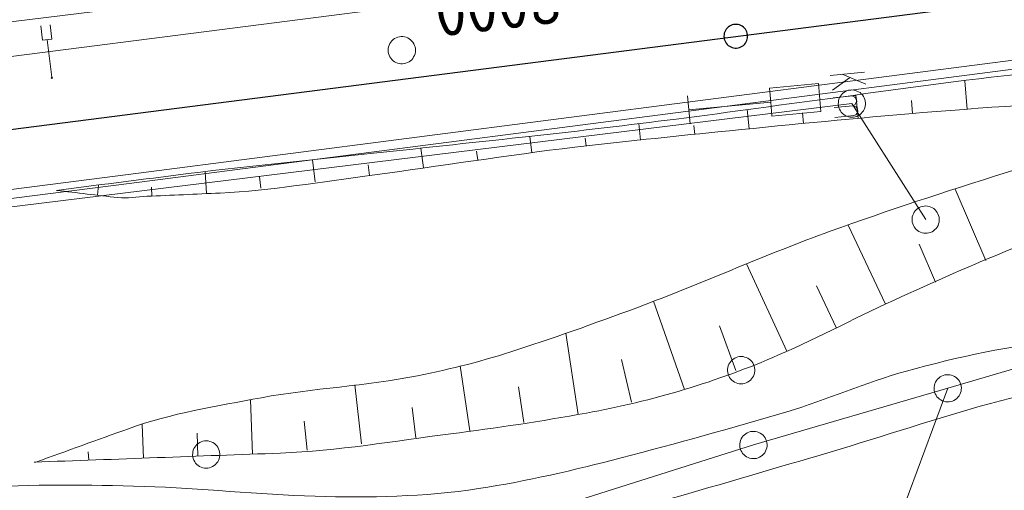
# Model space of a CAD drawing. Header units: metres. Extents: x 3425540 to 3446143, y 5432760 to 5444637.
# Tile 118 of 256: x 3436660 to 3436715, y 5439139 to 5439165. Entities that reach past the tile are written whole.
import ezdxf

# ---------------------------------------------------------------- set-up
doc = ezdxf.new("R2010")
doc.units = ezdxf.units.M
for name, color, linetype, lineweight in [('B_Bestand', 9, 'Continuous', 18), ('B_Böschung', 9, 'Continuous', 18), ('B_Flurgrenzen', 9, 'Continuous', 18), ('B_Gleisachse', 9, 'Continuous', 25), ('B_Kilometrierung', 9, 'Continuous', 25), ('Bestand Kabeltröge', 9, 'Continuous', 18), ('Bestand_Neu_Strecke 3443', 9, 'Continuous', 18)]:
    doc.layers.add(name, color=color, linetype=linetype, lineweight=lineweight)
doc.styles.get("Standard").update_dxf_attribs({"font": 'isocpeur.ttf'})

msp = doc.modelspace()

# ---------------------------------------------------------------- linework, layer by layer
at = {"layer": 'B_Bestand'}
for p, q in [((3436661.741, 5439163.97), (3436661.647, 5439164.751)), ((3436662.263, 5439164.032), (3436662.169, 5439164.814)), ((3436662.263, 5439164.032), (3436661.741, 5439163.97)), ((3436662.247, 5439161.953), (3436662.002, 5439164.001)), ((3436704.974, 5439162.042), (3436706.857, 5439162.217)), ((3436662.247, 5439161.953), (3436662.216, 5439161.911)), ((3436662.216, 5439161.911), (3436662.256, 5439161.879)), ((3436662.289, 5439161.92), (3436662.247, 5439161.953)), ((3436662.256, 5439161.879), (3436662.289, 5439161.92)), ((3436706.033, 5439161.908), (3436705.088, 5439161.238)), ((3436705.627, 5439162.103), (3436706.918, 5439161.564)), ((3436697.136, 5439160.922), (3436697.279, 5439159.385)), ((3436705.128, 5439160.816), (3436706.395, 5439160.934))]:
    msp.add_line(p, q, dxfattribs=at)
for points in [[(3436682.204, 5439163.51), (3436682.187, 5439163.603), (3436682.159, 5439163.689), (3436682.119, 5439163.779), (3436682.068, 5439163.857), (3436682.006, 5439163.927), (3436681.939, 5439163.996), (3436681.867, 5439164.053), (3436681.784, 5439164.097), (3436681.697, 5439164.134), (3436681.605, 5439164.153), (3436681.514, 5439164.166), (3436681.419, 5439164.166), (3436681.325, 5439164.155), (3436681.233, 5439164.133), (3436681.148, 5439164.099), (3436681.063, 5439164.059), (3436680.987, 5439164.002), (3436680.917, 5439163.94), (3436680.86, 5439163.868), (3436680.81, 5439163.785), (3436680.766, 5439163.703), (3436680.735, 5439163.616), (3436680.717, 5439163.518), (3436680.71, 5439163.428), (3436680.715, 5439163.334), (3436680.732, 5439163.241), (3436680.76, 5439163.155), (3436680.8, 5439163.064), (3436680.851, 5439162.987), (3436680.913, 5439162.917), (3436680.98, 5439162.848), (3436681.053, 5439162.791), (3436681.135, 5439162.747), (3436681.223, 5439162.71), (3436681.314, 5439162.691), (3436681.405, 5439162.678), (3436681.5, 5439162.677), (3436681.594, 5439162.689), (3436681.686, 5439162.711), (3436681.772, 5439162.745), (3436681.856, 5439162.785), (3436681.933, 5439162.842), (3436682.003, 5439162.903), (3436682.06, 5439162.976), (3436682.109, 5439163.059), (3436682.153, 5439163.141), (3436682.184, 5439163.228), (3436682.203, 5439163.326), (3436682.21, 5439163.416), (3436682.204, 5439163.51)], [(3436697.208, 5439160.154), (3436701.702, 5439160.573), (3436701.774, 5439159.805), (3436704.462, 5439160.056), (3436704.319, 5439161.593), (3436701.63, 5439161.342), (3436701.702, 5439160.573)], [(3436706.165, 5439160.913), (3436706.326, 5439160.85), (3436706.413, 5439160.742), (3436706.427, 5439160.589), (3436706.393, 5439160.547), (3436706.327, 5439160.424), (3436706.215, 5439160.375), (3436705.178, 5439160.278)], [(3436706.215, 5439160.375), (3436706.376, 5439160.313), (3436706.463, 5439160.205), (3436706.478, 5439160.051), (3436706.446, 5439159.97), (3436706.377, 5439159.886), (3436706.265, 5439159.837), (3436705.228, 5439159.74)]]:
    msp.add_lwpolyline(points, dxfattribs=at)
for points, knots in [([(3437090.633, 5439196.583), (3437086.334, 5439196.008), (3437082.034, 5439195.433), (3437077.735, 5439194.858), (3437074.603, 5439194.439), (3437071.473, 5439193.998), (3437068.343, 5439193.565), (3437064.521, 5439193.037), (3437060.707, 5439192.45), (3437056.884, 5439191.926), (3437053.304, 5439191.436), (3437049.71, 5439191.066), (3437046.114, 5439190.72), (3437041.98, 5439190.322), (3437037.84, 5439189.995), (3437033.706, 5439189.599), (3437030.365, 5439189.279), (3437027.026, 5439188.94), (3437023.689, 5439188.578), (3437020.264, 5439188.207), (3437016.839, 5439187.818), (3437013.436, 5439187.285), (3437009.442, 5439186.66), (3437005.452, 5439186.015), (3437001.459, 5439185.388), (3436995.6, 5439184.468), (3436989.741, 5439183.548), (3436983.882, 5439182.629), (3436978.195, 5439181.738), (3436972.509, 5439180.848), (3436966.822, 5439179.958), (3436961.642, 5439179.147), (3436956.448, 5439178.428), (3436951.278, 5439177.558), (3436943.944, 5439176.324), (3436936.629, 5439174.979), (3436929.307, 5439173.678), (3436922.04, 5439172.387), (3436914.775, 5439171.091), (3436907.508, 5439169.8), (3436905.195, 5439169.389), (3436902.877, 5439169.01), (3436900.563, 5439168.604), (3436896.924, 5439167.967), (3436893.344, 5439167.031), (3436889.707, 5439166.363), (3436886.221, 5439165.723), (3436882.717, 5439165.201), (3436879.195, 5439164.811), (3436876.757, 5439164.542), (3436874.306, 5439164.408), (3436871.871, 5439164.121), (3436867.792, 5439163.641), (3436863.712, 5439163.161), (3436859.636, 5439162.656), (3436855.701, 5439162.169), (3436851.767, 5439161.679), (3436847.832, 5439161.191), (3436842.016, 5439160.471), (3436836.195, 5439159.785), (3436830.381, 5439159.045), (3436824.164, 5439158.254), (3436817.976, 5439157.248), (3436811.77, 5439156.372), (3436806.2, 5439155.586), (3436800.632, 5439154.784), (3436795.055, 5439154.045), (3436788.323, 5439153.153), (3436781.578, 5439152.367), (3436774.837, 5439151.55), (3436769.21, 5439150.869), (3436763.586, 5439150.161), (3436757.948, 5439149.567), (3436753.281, 5439149.076), (3436748.601, 5439148.722), (3436743.929, 5439148.281), (3436740.424, 5439147.951), (3436736.921, 5439147.606), (3436733.418, 5439147.246), (3436729.696, 5439146.864), (3436726.002, 5439146.274), (3436722.303, 5439145.695), (3436719.244, 5439145.216), (3436716.178, 5439144.74), (3436713.199, 5439143.89), (3436710.25, 5439143.049), (3436707.347, 5439142.085), (3436704.411, 5439141.217), (3436701.456, 5439140.343), (3436698.5, 5439139.482), (3436695.536, 5439138.632), (3436693.237, 5439137.973), (3436690.924, 5439137.441), (3436688.557, 5439136.994), (3436685.544, 5439136.425), (3436682.51, 5439136.162), (3436679.47, 5439136.144), (3436677.001, 5439136.13), (3436674.526, 5439136.199), (3436672.06, 5439136.316), (3436669.531, 5439136.437), (3436667.006, 5439136.747), (3436664.478, 5439136.834), (3436662.556, 5439136.901), (3436660.628, 5439136.801), (3436658.705, 5439136.661), (3436655.99, 5439136.464), (3436653.28, 5439136.247), (3436650.606, 5439135.713), (3436648.261, 5439135.246), (3436645.947, 5439134.707), (3436643.627, 5439134.161), (3436639.434, 5439133.176), (3436635.292, 5439132.022), (3436631.083, 5439131.066), (3436628.415, 5439130.46), (3436625.699, 5439130.184), (3436622.984, 5439129.86), (3436620.781, 5439129.597), (3436618.552, 5439129.388), (3436616.349, 5439129.515), (3436613.221, 5439129.696), (3436610.1, 5439130.279), (3436607.044, 5439131.066), (3436604.011, 5439131.848), (3436601.027, 5439132.732), (3436597.997, 5439133.48), (3436596.257, 5439133.91), (3436594.515, 5439134.335), (3436592.775, 5439134.766), (3436590.476, 5439135.336), (3436588.18, 5439135.916), (3436585.882, 5439136.49), (3436583.941, 5439136.975), (3436581.992, 5439137.47), (3436580.023, 5439137.783), (3436578.04, 5439138.098), (3436575.983, 5439137.743), (3436573.992, 5439137.437), (3436570.888, 5439136.96), (3436567.785, 5439136.485), (3436564.687, 5439135.972), (3436562.14, 5439135.55), (3436559.602, 5439135.073), (3436557.049, 5439134.689), (3436550.453, 5439133.699), (3436543.841, 5439132.825), (3436537.231, 5439131.931), (3436532.034, 5439131.229), (3436526.837, 5439130.531), (3436521.636, 5439129.862), (3436517.364, 5439129.313), (3436513.083, 5439128.844), (3436508.798, 5439128.396), (3436505.367, 5439128.037), (3436501.932, 5439127.735), (3436498.493, 5439127.453), (3436493.758, 5439127.065), (3436489.022, 5439126.745), (3436484.277, 5439126.505), (3436479.568, 5439126.268), (3436474.858, 5439126.125), (3436470.146, 5439126.074), (3436465.739, 5439126.026), (3436461.33, 5439125.986), (3436456.924, 5439126.073), (3436448.555, 5439126.239), (3436440.186, 5439126.405), (3436431.817, 5439126.57)], [0, 0, 0, 0, 0.019538, 0.019538, 0.019538, 0.033772, 0.033772, 0.033772, 0.051152, 0.051152, 0.051152, 0.067424, 0.067424, 0.067424, 0.08613, 0.08613, 0.08613, 0.101247, 0.101247, 0.101247, 0.116764, 0.116764, 0.116764, 0.13497, 0.13497, 0.13497, 0.161684, 0.161684, 0.161684, 0.187611, 0.187611, 0.187611, 0.211226, 0.211226, 0.211226, 0.244724, 0.244724, 0.244724, 0.277968, 0.277968, 0.277968, 0.288549, 0.288549, 0.288549, 0.305192, 0.305192, 0.305192, 0.321146, 0.321146, 0.321146, 0.332191, 0.332191, 0.332191, 0.350692, 0.350692, 0.350692, 0.368551, 0.368551, 0.368551, 0.39495, 0.39495, 0.39495, 0.42318, 0.42318, 0.42318, 0.448519, 0.448519, 0.448519, 0.479105, 0.479105, 0.479105, 0.504637, 0.504637, 0.504637, 0.525774, 0.525774, 0.525774, 0.541632, 0.541632, 0.541632, 0.558482, 0.558482, 0.558482, 0.572417, 0.572417, 0.572417, 0.586208, 0.586208, 0.586208, 0.600087, 0.600087, 0.600087, 0.610851, 0.610851, 0.610851, 0.624554, 0.624554, 0.624554, 0.635682, 0.635682, 0.635682, 0.647093, 0.647093, 0.647093, 0.655764, 0.655764, 0.655764, 0.668008, 0.668008, 0.668008, 0.678742, 0.678742, 0.678742, 0.698141, 0.698141, 0.698141, 0.710435, 0.710435, 0.710435, 0.720411, 0.720411, 0.720411, 0.734574, 0.734574, 0.734574, 0.748633, 0.748633, 0.748633, 0.756708, 0.756708, 0.756708, 0.767376, 0.767376, 0.767376, 0.776384, 0.776384, 0.776384, 0.785454, 0.785454, 0.785454, 0.799597, 0.799597, 0.799597, 0.811226, 0.811226, 0.811226, 0.841268, 0.841268, 0.841268, 0.864888, 0.864888, 0.864888, 0.884289, 0.884289, 0.884289, 0.899826, 0.899826, 0.899826, 0.921218, 0.921218, 0.921218, 0.942444, 0.942444, 0.942444, 0.962296, 0.962296, 0.962296, 1, 1, 1, 1]), ([(3436432.491, 5439129.552), (3436438.896, 5439129.34), (3436445.301, 5439129.127), (3436451.706, 5439128.914), (3436457.28, 5439128.729), (3436462.861, 5439128.757), (3436468.438, 5439128.795), (3436474.58, 5439128.837), (3436480.719, 5439129.009), (3436486.855, 5439129.397), (3436492.525, 5439129.756), (3436498.175, 5439130.238), (3436503.827, 5439130.782), (3436510.057, 5439131.382), (3436516.284, 5439131.97), (3436522.493, 5439132.754), (3436531.596, 5439133.904), (3436540.684, 5439135.141), (3436549.758, 5439136.487), (3436555.135, 5439137.285), (3436560.512, 5439138.091), (3436565.888, 5439138.895), (3436568.135, 5439139.232), (3436570.378, 5439139.581), (3436572.628, 5439139.919), (3436573.864, 5439140.105), (3436575.115, 5439140.192), (3436576.36, 5439140.221), (3436578.115, 5439140.262), (3436579.876, 5439140.128), (3436581.631, 5439139.92), (3436583.838, 5439139.659), (3436586.026, 5439139.381), (3436588.191, 5439138.896), (3436590.514, 5439138.377), (3436592.819, 5439137.83), (3436595.112, 5439137.211), (3436597.542, 5439136.555), (3436599.965, 5439135.88), (3436602.395, 5439135.224), (3436604.678, 5439134.608), (3436606.965, 5439134.012), (3436609.256, 5439133.417), (3436610.73, 5439133.035), (3436612.214, 5439132.747), (3436613.733, 5439132.525), (3436615.237, 5439132.306), (3436616.742, 5439132.278), (3436618.247, 5439132.285), (3436619.992, 5439132.293), (3436621.739, 5439132.289), (3436623.483, 5439132.586), (3436625.724, 5439132.968), (3436627.902, 5439133.398), (3436630.104, 5439133.85), (3436632.313, 5439134.304), (3436634.52, 5439134.763), (3436636.724, 5439135.235), (3436640.621, 5439136.071), (3436644.437, 5439137.198), (3436648.341, 5439138.066), (3436651.562, 5439138.782), (3436654.824, 5439139.244), (3436658.109, 5439139.438), (3436661.176, 5439139.62), (3436664.252, 5439139.588), (3436667.317, 5439139.498), (3436670.447, 5439139.406), (3436673.576, 5439139.044), (3436676.706, 5439138.956), (3436679.694, 5439138.872), (3436682.687, 5439138.922), (3436685.674, 5439139.378), (3436688.337, 5439139.785), (3436690.911, 5439140.386), (3436693.498, 5439141.063), (3436696.547, 5439141.862), (3436699.572, 5439142.696), (3436702.586, 5439143.592), (3436704.799, 5439144.25), (3436706.914, 5439145.198), (3436709.146, 5439145.821), (3436711.998, 5439146.617), (3436714.899, 5439147.205), (3436717.829, 5439147.563), (3436718.812, 5439147.684), (3436719.795, 5439147.804), (3436720.778, 5439147.924)], [0, 0, 0, 0, 0.06591, 0.06591, 0.06591, 0.123272, 0.123272, 0.123272, 0.186443, 0.186443, 0.186443, 0.24482, 0.24482, 0.24482, 0.309167, 0.309167, 0.309167, 0.40351, 0.40351, 0.40351, 0.45942, 0.45942, 0.45942, 0.482791, 0.482791, 0.482791, 0.495627, 0.495627, 0.495627, 0.513727, 0.513727, 0.513727, 0.536488, 0.536488, 0.536488, 0.560908, 0.560908, 0.560908, 0.586788, 0.586788, 0.586788, 0.611111, 0.611111, 0.611111, 0.626761, 0.626761, 0.626761, 0.642258, 0.642258, 0.642258, 0.660238, 0.660238, 0.660238, 0.683346, 0.683346, 0.683346, 0.706532, 0.706532, 0.706532, 0.747523, 0.747523, 0.747523, 0.781339, 0.781339, 0.781339, 0.812906, 0.812906, 0.812906, 0.845147, 0.845147, 0.845147, 0.875926, 0.875926, 0.875926, 0.903363, 0.903363, 0.903363, 0.935702, 0.935702, 0.935702, 0.959454, 0.959454, 0.959454, 0.989815, 0.989815, 0.989815, 1, 1, 1, 1])]:
    msp.add_open_spline(points, degree=3, knots=knots, dxfattribs=at)
at = {"layer": 'B_Böschung'}
for p, q in [((3436712.477, 5439160.176), (3436712.362, 5439161.745)), ((3436706.497, 5439159.681), (3436706.382, 5439160.971)), ((3436709.485, 5439159.95), (3436709.431, 5439160.664)), ((3436700.524, 5439159.11), (3436700.42, 5439160.166)), ((3436703.51, 5439159.405), (3436703.453, 5439159.986)), ((3436694.557, 5439158.487), (3436694.46, 5439159.396)), ((3436697.54, 5439158.806), (3436697.489, 5439159.288)), ((3436688.598, 5439157.786), (3436688.479, 5439158.697)), ((3436691.574, 5439158.169), (3436691.527, 5439158.604)), ((3436682.654, 5439156.969), (3436682.503, 5439158.048)), ((3436685.625, 5439157.387), (3436685.559, 5439157.88)), ((3436676.704, 5439156.202), (3436676.561, 5439157.413)), ((3436670.74, 5439155.556), (3436670.677, 5439156.755)), ((3436679.683, 5439156.553), (3436679.613, 5439157.141)), ((3436673.725, 5439155.852), (3436673.652, 5439156.471)), ((3436664.752, 5439155.469), (3436664.809, 5439156.029)), ((3436667.743, 5439155.421), (3436667.72, 5439155.909)), ((3436713.508, 5439151.893), (3436711.821, 5439155.808)), ((3436708.011, 5439149.491), (3436705.954, 5439153.832)), ((3436710.752, 5439150.707), (3436709.849, 5439152.786)), ((3436702.588, 5439146.92), (3436700.38, 5439151.697)), ((3436705.299, 5439148.206), (3436704.219, 5439150.491)), ((3436696.972, 5439144.816), (3436695.267, 5439149.656)), ((3436699.789, 5439145.847), (3436698.895, 5439148.298)), ((3436691.131, 5439143.45), (3436690.453, 5439147.898)), ((3436685.2, 5439142.545), (3436684.671, 5439146.102)), ((3436694.055, 5439144.112), (3436693.513, 5439146.456)), ((3436679.243, 5439141.827), (3436678.877, 5439145.069)), ((3436688.165, 5439142.997), (3436687.867, 5439144.96)), ((3436673.273, 5439141.267), (3436673.163, 5439144.252)), ((3436682.224, 5439142.166), (3436682.035, 5439143.832)), ((3436667.277, 5439141.047), (3436667.207, 5439142.895)), ((3436676.263, 5439141.489), (3436676.095, 5439143.074)), ((3436670.275, 5439141.157), (3436670.229, 5439142.41)), ((3436664.279, 5439140.937), (3436664.257, 5439141.399)), ((3436661.281, 5439140.827), (3436661.373, 5439140.83))]:
    msp.add_line(p, q, dxfattribs=at)
for points, knots in [([(3436436.829, 5439149.323), (3436439.048, 5439149.048), (3436441.266, 5439148.773), (3436443.485, 5439148.497), (3436445.917, 5439148.195), (3436448.378, 5439148.182), (3436450.829, 5439148.153), (3436452.183, 5439148.137), (3436453.537, 5439148.136), (3436454.891, 5439148.153), (3436458.177, 5439148.195), (3436461.462, 5439148.247), (3436464.747, 5439148.403), (3436467.639, 5439148.541), (3436470.522, 5439148.77), (3436473.405, 5439149.028), (3436476.002, 5439149.261), (3436478.596, 5439149.515), (3436481.186, 5439149.81), (3436484.727, 5439150.214), (3436488.247, 5439150.768), (3436491.787, 5439151.184), (3436493.294, 5439151.362), (3436494.803, 5439151.503), (3436496.318, 5439151.621), (3436498.171, 5439151.766), (3436500.025, 5439151.839), (3436501.881, 5439151.871), (3436503.172, 5439151.894), (3436504.464, 5439151.797), (3436505.756, 5439151.81), (3436507.326, 5439151.826), (3436508.896, 5439151.875), (3436510.463, 5439152.028), (3436511.658, 5439152.145), (3436512.842, 5439152.31), (3436514.026, 5439152.497), (3436515.603, 5439152.747), (3436517.165, 5439153.083), (3436518.745, 5439153.31), (3436520.044, 5439153.497), (3436521.346, 5439153.671), (3436522.651, 5439153.81), (3436526.091, 5439154.177), (3436529.533, 5439154.53), (3436532.973, 5439154.898), (3436535.39, 5439155.157), (3436537.805, 5439155.437), (3436540.224, 5439155.68), (3436542.473, 5439155.907), (3436544.724, 5439156.119), (3436546.974, 5439156.336), (3436548.276, 5439156.462), (3436549.578, 5439156.587), (3436550.88, 5439156.711), (3436555.456, 5439157.149), (3436560.041, 5439157.491), (3436564.614, 5439157.962), (3436568.612, 5439158.374), (3436572.606, 5439158.812), (3436576.602, 5439159.244), (3436582.732, 5439159.907), (3436588.861, 5439160.579), (3436594.991, 5439161.241), (3436596.709, 5439161.427), (3436598.429, 5439161.589), (3436600.147, 5439161.773), (3436605.315, 5439162.327), (3436610.469, 5439163.015), (3436615.636, 5439163.582), (3436617.941, 5439163.835), (3436620.247, 5439164.08), (3436622.556, 5439164.299), (3436630.31, 5439165.034), (3436638.069, 5439165.718), (3436645.825, 5439166.437), (3436655.3, 5439167.315), (3436664.778, 5439168.153), (3436674.241, 5439169.169), (3436678.56, 5439169.633), (3436682.827, 5439170.494), (3436687.132, 5439171.075), (3436691.141, 5439171.617), (3436695.149, 5439172.172), (3436699.164, 5439172.669), (3436702.236, 5439173.049), (3436705.31, 5439173.416), (3436708.383, 5439173.794), (3436717.043, 5439174.861), (3436725.698, 5439175.978), (3436734.359, 5439177.043), (3436742.818, 5439178.084), (3436751.32, 5439178.761), (3436759.778, 5439179.815), (3436776.868, 5439181.945), (3436793.948, 5439184.161), (3436811.015, 5439186.47), (3436823.087, 5439188.104), (3436835.16, 5439189.737), (3436847.232, 5439191.37)], [0, 0, 0, 0, 0.01624, 0.01624, 0.01624, 0.034042, 0.034042, 0.034042, 0.043878, 0.043878, 0.043878, 0.067751, 0.067751, 0.067751, 0.08877, 0.08877, 0.08877, 0.107705, 0.107705, 0.107705, 0.133589, 0.133589, 0.133589, 0.144611, 0.144611, 0.144611, 0.158095, 0.158095, 0.158095, 0.167479, 0.167479, 0.167479, 0.178889, 0.178889, 0.178889, 0.18759, 0.18759, 0.18759, 0.199185, 0.199185, 0.199185, 0.20872, 0.20872, 0.20872, 0.233852, 0.233852, 0.233852, 0.251511, 0.251511, 0.251511, 0.267933, 0.267933, 0.267933, 0.277434, 0.277434, 0.277434, 0.310827, 0.310827, 0.310827, 0.34002, 0.34002, 0.34002, 0.384808, 0.384808, 0.384808, 0.397359, 0.397359, 0.397359, 0.435119, 0.435119, 0.435119, 0.451965, 0.451965, 0.451965, 0.508545, 0.508545, 0.508545, 0.577668, 0.577668, 0.577668, 0.609221, 0.609221, 0.609221, 0.63861, 0.63861, 0.63861, 0.661098, 0.661098, 0.661098, 0.724486, 0.724486, 0.724486, 0.7864, 0.7864, 0.7864, 0.911506, 0.911506, 0.911506, 1, 1, 1, 1]), ([(3436436.109, 5439145.678), (3436439.055, 5439145.594), (3436442, 5439145.51), (3436444.946, 5439145.426), (3436448.726, 5439145.318), (3436452.507, 5439145.275), (3436456.288, 5439145.232), (3436458.943, 5439145.202), (3436461.597, 5439145.258), (3436464.252, 5439145.349), (3436467.34, 5439145.455), (3436470.421, 5439145.651), (3436473.496, 5439145.971), (3436474.98, 5439146.126), (3436476.457, 5439146.312), (3436477.934, 5439146.511), (3436480.139, 5439146.808), (3436482.325, 5439147.241), (3436484.537, 5439147.483), (3436486.451, 5439147.693), (3436488.368, 5439147.856), (3436490.286, 5439148.027), (3436493.353, 5439148.301), (3436496.42, 5439148.578), (3436499.491, 5439148.804), (3436502.05, 5439148.993), (3436504.621, 5439148.928), (3436507.182, 5439149.077), (3436512.253, 5439149.372), (3436517.326, 5439149.67), (3436522.383, 5439150.164), (3436526.89, 5439150.605), (3436531.393, 5439151.086), (3436535.9, 5439151.524), (3436542.184, 5439152.135), (3436548.468, 5439152.737), (3436554.752, 5439153.349), (3436559.803, 5439153.841), (3436564.857, 5439154.304), (3436569.901, 5439154.866), (3436577.549, 5439155.718), (3436585.188, 5439156.644), (3436592.831, 5439157.543), (3436597.868, 5439158.136), (3436602.904, 5439158.742), (3436607.941, 5439159.331), (3436622.243, 5439161.005), (3436636.589, 5439162.278), (3436650.896, 5439163.907), (3436655.677, 5439164.452), (3436660.454, 5439165.024), (3436665.229, 5439165.617), (3436675.229, 5439166.86), (3436685.224, 5439168.13), (3436695.213, 5439169.456), (3436700.953, 5439170.218), (3436706.687, 5439171.016), (3436712.42, 5439171.826), (3436717.516, 5439172.546), (3436722.599, 5439173.356), (3436727.696, 5439174.073), (3436733.515, 5439174.892), (3436739.341, 5439175.669), (3436745.176, 5439176.366), (3436764.127, 5439178.631), (3436783.092, 5439180.772), (3436802.043, 5439183.035), (3436808.828, 5439183.846), (3436815.612, 5439184.674), (3436822.397, 5439185.484), (3436829.618, 5439186.346), (3436836.859, 5439187.039), (3436844.072, 5439187.97), (3436845.252, 5439188.123), (3436846.432, 5439188.275), (3436847.612, 5439188.427)], [0, 0, 0, 0, 0.021354, 0.021354, 0.021354, 0.048754, 0.048754, 0.048754, 0.067992, 0.067992, 0.067992, 0.090371, 0.090371, 0.090371, 0.10117, 0.10117, 0.10117, 0.117291, 0.117291, 0.117291, 0.131239, 0.131239, 0.131239, 0.153553, 0.153553, 0.153553, 0.172142, 0.172142, 0.172142, 0.208952, 0.208952, 0.208952, 0.241767, 0.241767, 0.241767, 0.287515, 0.287515, 0.287515, 0.32429, 0.32429, 0.32429, 0.380052, 0.380052, 0.380052, 0.416804, 0.416804, 0.416804, 0.521146, 0.521146, 0.521146, 0.556012, 0.556012, 0.556012, 0.629028, 0.629028, 0.629028, 0.670983, 0.670983, 0.670983, 0.708278, 0.708278, 0.708278, 0.750862, 0.750862, 0.750862, 0.889162, 0.889162, 0.889162, 0.938681, 0.938681, 0.938681, 0.991378, 0.991378, 0.991378, 1, 1, 1, 1]), ([(3436730.383, 5439163.264), (3436725.781, 5439162.91), (3436721.178, 5439162.556), (3436716.576, 5439162.202), (3436712.878, 5439161.918), (3436709.208, 5439161.338), (3436705.53, 5439160.856), (3436702.524, 5439160.463), (3436699.525, 5439160.026), (3436696.517, 5439159.648), (3436693.881, 5439159.317), (3436691.243, 5439159), (3436688.602, 5439158.71), (3436685.703, 5439158.393), (3436682.803, 5439158.084), (3436679.904, 5439157.767), (3436676.29, 5439157.373), (3436672.67, 5439157.029), (3436669.064, 5439156.57), (3436666.877, 5439156.292), (3436664.69, 5439156.014), (3436662.503, 5439155.735)], [0, 0, 0, 0, 0.202725, 0.202725, 0.202725, 0.365629, 0.365629, 0.365629, 0.498755, 0.498755, 0.498755, 0.615438, 0.615438, 0.615438, 0.743518, 0.743518, 0.743518, 0.903175, 0.903175, 0.903175, 1, 1, 1, 1]), ([(3436661.373, 5439140.83), (3436663.069, 5439141.441), (3436664.765, 5439142.052), (3436666.461, 5439142.662), (3436668.81, 5439143.508), (3436671.299, 5439143.905), (3436673.754, 5439144.362), (3436676.591, 5439144.891), (3436679.491, 5439144.997), (3436682.322, 5439145.566), (3436684.165, 5439145.937), (3436685.986, 5439146.393), (3436687.774, 5439146.983), (3436690.133, 5439147.762), (3436692.465, 5439148.584), (3436694.783, 5439149.462), (3436698.197, 5439150.756), (3436701.531, 5439152.249), (3436704.964, 5439153.49), (3436708.123, 5439154.633), (3436711.317, 5439155.669), (3436714.522, 5439156.677), (3436717.273, 5439157.543), (3436720.01, 5439158.457), (3436722.806, 5439159.156), (3436725.355, 5439159.794), (3436727.904, 5439160.431), (3436730.453, 5439161.068)], [0, 0, 0, 0, 0.074931, 0.074931, 0.074931, 0.178694, 0.178694, 0.178694, 0.298581, 0.298581, 0.298581, 0.376635, 0.376635, 0.376635, 0.479649, 0.479649, 0.479649, 0.631359, 0.631359, 0.631359, 0.770965, 0.770965, 0.770965, 0.890779, 0.890779, 0.890779, 1, 1, 1, 1]), ([(3436730.453, 5439161.068), (3436727.456, 5439160.95), (3436724.458, 5439160.832), (3436721.461, 5439160.714), (3436717.396, 5439160.554), (3436713.337, 5439160.28), (3436709.283, 5439159.935), (3436705.782, 5439159.638), (3436702.288, 5439159.292), (3436698.793, 5439158.939), (3436696.178, 5439158.676), (3436693.564, 5439158.411), (3436690.954, 5439158.103), (3436687.237, 5439157.664), (3436683.543, 5439157.059), (3436679.832, 5439156.57), (3436677.057, 5439156.205), (3436674.289, 5439155.724), (3436671.493, 5439155.59), (3436670.152, 5439155.526), (3436668.81, 5439155.47), (3436667.469, 5439155.409), (3436666.937, 5439155.385), (3436666.402, 5439155.274), (3436665.874, 5439155.336), (3436664.75, 5439155.469), (3436663.627, 5439155.602), (3436662.503, 5439155.735)], [0, 0, 0, 0, 0.131823, 0.131823, 0.131823, 0.31058, 0.31058, 0.31058, 0.464937, 0.464937, 0.464937, 0.580419, 0.580419, 0.580419, 0.744883, 0.744883, 0.744883, 0.867879, 0.867879, 0.867879, 0.926885, 0.926885, 0.926885, 0.950274, 0.950274, 0.950274, 1, 1, 1, 1]), ([(3436661.281, 5439140.827), (3436665.789, 5439140.993), (3436670.297, 5439141.158), (3436674.805, 5439141.323), (3436677.938, 5439141.438), (3436681.038, 5439141.989), (3436684.151, 5439142.385), (3436686.64, 5439142.702), (3436689.114, 5439143.067), (3436691.586, 5439143.519), (3436695.208, 5439144.182), (3436698.753, 5439145.231), (3436702.136, 5439146.706), (3436704.421, 5439147.702), (3436706.601, 5439148.872), (3436708.862, 5439149.894), (3436711.04, 5439150.879), (3436713.208, 5439151.852), (3436715.447, 5439152.728), (3436717.427, 5439153.503), (3436719.483, 5439154.074), (3436721.58, 5439154.336), (3436724.601, 5439154.714), (3436727.622, 5439155.092), (3436730.643, 5439155.469)], [0, 0, 0, 0, 0.189096, 0.189096, 0.189096, 0.320527, 0.320527, 0.320527, 0.425617, 0.425617, 0.425617, 0.579611, 0.579611, 0.579611, 0.683615, 0.683615, 0.683615, 0.783786, 0.783786, 0.783786, 0.872378, 0.872378, 0.872378, 1, 1, 1, 1])]:
    msp.add_open_spline(points, degree=3, knots=knots, dxfattribs=at)
at = {"layer": 'B_Flurgrenzen'}
for p, q in [((3436636.593, 5439151.962), (3436706.159, 5439160.495)), ((3436706.159, 5439160.495), (3436710.207, 5439154.129)), ((3436711.415, 5439144.881), (3436721.52, 5439147.88)), ((3436688.204, 5439082.153), (3436711.415, 5439144.881)), ((3436700.754, 5439141.769), (3436711.415, 5439144.881)), ((3436686.651, 5439137.326), (3436700.754, 5439141.769))]:
    msp.add_line(p, q, dxfattribs=at)
for points in [[(3436706.34, 5439159.767), (3436706.43, 5439159.796), (3436706.512, 5439159.835), (3436706.596, 5439159.886), (3436706.667, 5439159.946), (3436706.728, 5439160.016), (3436706.789, 5439160.092), (3436706.836, 5439160.171), (3436706.869, 5439160.258), (3436706.895, 5439160.35), (3436706.902, 5439160.443), (3436706.904, 5439160.534), (3436706.892, 5439160.629), (3436706.87, 5439160.721), (3436706.835, 5439160.81), (3436706.791, 5439160.89), (3436706.741, 5439160.969), (3436706.675, 5439161.037), (3436706.605, 5439161.099), (3436706.526, 5439161.147), (3436706.438, 5439161.185), (3436706.35, 5439161.218), (3436706.26, 5439161.238), (3436706.161, 5439161.244), (3436706.071, 5439161.24), (3436705.978, 5439161.223), (3436705.888, 5439161.195), (3436705.806, 5439161.156), (3436705.721, 5439161.104), (3436705.651, 5439161.044), (3436705.589, 5439160.974), (3436705.529, 5439160.898), (3436705.482, 5439160.82), (3436705.449, 5439160.732), (3436705.423, 5439160.641), (3436705.416, 5439160.548), (3436705.414, 5439160.456), (3436705.425, 5439160.361), (3436705.448, 5439160.27), (3436705.482, 5439160.181), (3436705.527, 5439160.101), (3436705.577, 5439160.022), (3436705.643, 5439159.953), (3436705.713, 5439159.891), (3436705.791, 5439159.844), (3436705.88, 5439159.805), (3436705.968, 5439159.772), (3436706.058, 5439159.752), (3436706.157, 5439159.746), (3436706.247, 5439159.75), (3436706.34, 5439159.767)], [(3436710.388, 5439153.401), (3436710.478, 5439153.43), (3436710.56, 5439153.469), (3436710.644, 5439153.52), (3436710.715, 5439153.58), (3436710.776, 5439153.65), (3436710.837, 5439153.726), (3436710.884, 5439153.805), (3436710.917, 5439153.892), (3436710.943, 5439153.984), (3436710.95, 5439154.077), (3436710.952, 5439154.168), (3436710.94, 5439154.263), (3436710.918, 5439154.355), (3436710.883, 5439154.444), (3436710.839, 5439154.524), (3436710.789, 5439154.603), (3436710.723, 5439154.671), (3436710.653, 5439154.733), (3436710.574, 5439154.781), (3436710.486, 5439154.819), (3436710.398, 5439154.852), (3436710.308, 5439154.872), (3436710.209, 5439154.878), (3436710.119, 5439154.874), (3436710.026, 5439154.857), (3436709.936, 5439154.829), (3436709.854, 5439154.79), (3436709.769, 5439154.738), (3436709.699, 5439154.678), (3436709.637, 5439154.608), (3436709.577, 5439154.532), (3436709.53, 5439154.454), (3436709.497, 5439154.366), (3436709.471, 5439154.275), (3436709.464, 5439154.182), (3436709.462, 5439154.09), (3436709.473, 5439153.995), (3436709.496, 5439153.904), (3436709.53, 5439153.815), (3436709.575, 5439153.735), (3436709.625, 5439153.656), (3436709.691, 5439153.587), (3436709.761, 5439153.525), (3436709.839, 5439153.478), (3436709.928, 5439153.439), (3436710.016, 5439153.406), (3436710.106, 5439153.386), (3436710.205, 5439153.38), (3436710.295, 5439153.384), (3436710.388, 5439153.401)], [(3436700.263, 5439145.144), (3436700.353, 5439145.173), (3436700.435, 5439145.212), (3436700.519, 5439145.263), (3436700.59, 5439145.323), (3436700.651, 5439145.393), (3436700.712, 5439145.469), (3436700.759, 5439145.548), (3436700.792, 5439145.635), (3436700.818, 5439145.727), (3436700.825, 5439145.82), (3436700.827, 5439145.911), (3436700.815, 5439146.006), (3436700.793, 5439146.098), (3436700.758, 5439146.187), (3436700.714, 5439146.267), (3436700.664, 5439146.346), (3436700.598, 5439146.414), (3436700.528, 5439146.476), (3436700.449, 5439146.524), (3436700.361, 5439146.562), (3436700.273, 5439146.595), (3436700.183, 5439146.615), (3436700.084, 5439146.621), (3436699.994, 5439146.617), (3436699.901, 5439146.6), (3436699.811, 5439146.572), (3436699.729, 5439146.533), (3436699.644, 5439146.481), (3436699.574, 5439146.421), (3436699.512, 5439146.351), (3436699.452, 5439146.275), (3436699.405, 5439146.197), (3436699.372, 5439146.109), (3436699.346, 5439146.018), (3436699.339, 5439145.925), (3436699.337, 5439145.833), (3436699.348, 5439145.738), (3436699.371, 5439145.647), (3436699.405, 5439145.558), (3436699.45, 5439145.478), (3436699.5, 5439145.399), (3436699.566, 5439145.33), (3436699.636, 5439145.268), (3436699.714, 5439145.221), (3436699.803, 5439145.182), (3436699.891, 5439145.149), (3436699.981, 5439145.129), (3436700.08, 5439145.123), (3436700.17, 5439145.127), (3436700.263, 5439145.144)], [(3436712.148, 5439144.719), (3436712.162, 5439144.812), (3436712.164, 5439144.902), (3436712.156, 5439145.001), (3436712.133, 5439145.091), (3436712.098, 5439145.177), (3436712.057, 5439145.265), (3436712.007, 5439145.342), (3436711.944, 5439145.411), (3436711.873, 5439145.475), (3436711.793, 5439145.523), (3436711.712, 5439145.565), (3436711.622, 5439145.597), (3436711.53, 5439145.617), (3436711.435, 5439145.626), (3436711.343, 5439145.622), (3436711.25, 5439145.612), (3436711.159, 5439145.584), (3436711.073, 5439145.549), (3436710.996, 5439145.499), (3436710.921, 5439145.437), (3436710.853, 5439145.374), (3436710.795, 5439145.302), (3436710.745, 5439145.216), (3436710.709, 5439145.133), (3436710.683, 5439145.042), (3436710.668, 5439144.949), (3436710.666, 5439144.858), (3436710.675, 5439144.76), (3436710.697, 5439144.67), (3436710.733, 5439144.584), (3436710.774, 5439144.496), (3436710.823, 5439144.419), (3436710.887, 5439144.35), (3436710.957, 5439144.286), (3436711.037, 5439144.238), (3436711.119, 5439144.196), (3436711.208, 5439144.164), (3436711.301, 5439144.144), (3436711.396, 5439144.135), (3436711.487, 5439144.139), (3436711.58, 5439144.148), (3436711.671, 5439144.177), (3436711.757, 5439144.212), (3436711.835, 5439144.261), (3436711.909, 5439144.324), (3436711.978, 5439144.387), (3436712.036, 5439144.459), (3436712.085, 5439144.545), (3436712.121, 5439144.628), (3436712.148, 5439144.719)], [(3436701.487, 5439141.608), (3436701.501, 5439141.701), (3436701.503, 5439141.791), (3436701.495, 5439141.89), (3436701.472, 5439141.98), (3436701.437, 5439142.066), (3436701.396, 5439142.154), (3436701.346, 5439142.231), (3436701.283, 5439142.3), (3436701.212, 5439142.364), (3436701.132, 5439142.412), (3436701.051, 5439142.454), (3436700.961, 5439142.486), (3436700.869, 5439142.506), (3436700.774, 5439142.515), (3436700.682, 5439142.511), (3436700.589, 5439142.501), (3436700.498, 5439142.473), (3436700.412, 5439142.438), (3436700.335, 5439142.388), (3436700.26, 5439142.326), (3436700.192, 5439142.263), (3436700.134, 5439142.191), (3436700.084, 5439142.105), (3436700.048, 5439142.022), (3436700.022, 5439141.931), (3436700.007, 5439141.838), (3436700.005, 5439141.747), (3436700.014, 5439141.649), (3436700.036, 5439141.559), (3436700.072, 5439141.473), (3436700.113, 5439141.385), (3436700.162, 5439141.308), (3436700.226, 5439141.239), (3436700.296, 5439141.175), (3436700.376, 5439141.127), (3436700.458, 5439141.085), (3436700.547, 5439141.053), (3436700.64, 5439141.033), (3436700.735, 5439141.024), (3436700.826, 5439141.028), (3436700.919, 5439141.037), (3436701.01, 5439141.066), (3436701.096, 5439141.101), (3436701.174, 5439141.15), (3436701.248, 5439141.213), (3436701.317, 5439141.276), (3436701.375, 5439141.348), (3436701.424, 5439141.434), (3436701.46, 5439141.517), (3436701.487, 5439141.608)], [(3436670.908, 5439140.518), (3436670.998, 5439140.547), (3436671.08, 5439140.586), (3436671.164, 5439140.637), (3436671.235, 5439140.697), (3436671.296, 5439140.767), (3436671.357, 5439140.843), (3436671.404, 5439140.922), (3436671.437, 5439141.009), (3436671.463, 5439141.101), (3436671.47, 5439141.194), (3436671.472, 5439141.285), (3436671.46, 5439141.38), (3436671.438, 5439141.472), (3436671.403, 5439141.561), (3436671.359, 5439141.641), (3436671.309, 5439141.72), (3436671.243, 5439141.788), (3436671.173, 5439141.85), (3436671.094, 5439141.898), (3436671.006, 5439141.936), (3436670.918, 5439141.969), (3436670.828, 5439141.989), (3436670.729, 5439141.995), (3436670.639, 5439141.991), (3436670.546, 5439141.974), (3436670.456, 5439141.946), (3436670.374, 5439141.907), (3436670.289, 5439141.855), (3436670.219, 5439141.795), (3436670.157, 5439141.725), (3436670.097, 5439141.649), (3436670.05, 5439141.571), (3436670.017, 5439141.483), (3436669.991, 5439141.392), (3436669.984, 5439141.299), (3436669.982, 5439141.207), (3436669.993, 5439141.112), (3436670.016, 5439141.021), (3436670.05, 5439140.932), (3436670.095, 5439140.852), (3436670.145, 5439140.773), (3436670.211, 5439140.704), (3436670.281, 5439140.642), (3436670.359, 5439140.595), (3436670.448, 5439140.556), (3436670.536, 5439140.523), (3436670.626, 5439140.503), (3436670.725, 5439140.497), (3436670.815, 5439140.501), (3436670.908, 5439140.518)]]:
    msp.add_lwpolyline(points, dxfattribs=at)
at = {"layer": 'B_Gleisachse'}
msp.add_line((3436593.432, 5439150.518), (3436790.918, 5439175.904), dxfattribs=at)
at = {"layer": 'B_Kilometrierung'}
msp.add_lwpolyline([(3436700.436, 5439164.19), (3436700.431, 5439164.272), (3436700.416, 5439164.354), (3436700.39, 5439164.431), (3436700.354, 5439164.502), (3436700.313, 5439164.574), (3436700.262, 5439164.635), (3436700.201, 5439164.692), (3436700.134, 5439164.738), (3436700.062, 5439164.779), (3436699.986, 5439164.809), (3436699.909, 5439164.83), (3436699.827, 5439164.84), (3436699.745, 5439164.84), (3436699.663, 5439164.83), (3436699.586, 5439164.809), (3436699.51, 5439164.779), (3436699.438, 5439164.738), (3436699.371, 5439164.692), (3436699.31, 5439164.635), (3436699.259, 5439164.574), (3436699.218, 5439164.502), (3436699.182, 5439164.431), (3436699.156, 5439164.354), (3436699.141, 5439164.272), (3436699.136, 5439164.19), (3436699.141, 5439164.108), (3436699.156, 5439164.026), (3436699.182, 5439163.949), (3436699.218, 5439163.878), (3436699.259, 5439163.806), (3436699.31, 5439163.745), (3436699.371, 5439163.688), (3436699.438, 5439163.642), (3436699.51, 5439163.601), (3436699.586, 5439163.571), (3436699.663, 5439163.55), (3436699.745, 5439163.54), (3436699.827, 5439163.54), (3436699.909, 5439163.55), (3436699.986, 5439163.571), (3436700.062, 5439163.601), (3436700.134, 5439163.642), (3436700.201, 5439163.688), (3436700.262, 5439163.745), (3436700.313, 5439163.806), (3436700.354, 5439163.878), (3436700.39, 5439163.949), (3436700.416, 5439164.026), (3436700.431, 5439164.108), (3436700.436, 5439164.19)], dxfattribs=at)
at = {"layer": 'Bestand Kabeltröge'}
for p, q in [((3436698.116, 5439160.71), (3436730.118, 5439164.822)), ((3436698.18, 5439160.214), (3436730.182, 5439164.326)), ((3436666.438, 5439156.612), (3436698.116, 5439160.71)), ((3436666.502, 5439156.116), (3436698.18, 5439160.214)), ((3436632.556, 5439152.28), (3436666.438, 5439156.612)), ((3436632.62, 5439151.784), (3436666.502, 5439156.116))]:
    msp.add_line(p, q, dxfattribs=at)
at = {"layer": 'Bestand_Neu_Strecke 3443', "linetype": 'Continuous', "lineweight": 15}
msp.add_line((3436600.783, 5439155.494), (3436698.675, 5439168.035), dxfattribs=at)

# ---------------------------------------------------------------- texts
at = {"layer": 'B_Bestand'}
msp.add_text('0006', height=2.5, rotation=6.7499, dxfattribs=at).set_placement((3436683.443, 5439164.13))

doc.saveas('drawing.dxf')
